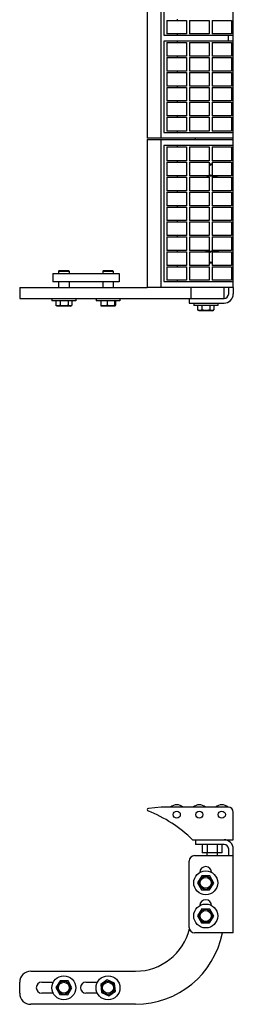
# Model space of a CAD drawing. Header units: inches. Extents: x 0 to 66, y 0 to 51.
# Tile 1 of 4: x 16.4 to 21.2, y 17.3 to 39.6. Entities that reach past the tile are written whole.
import ezdxf

# ---------------------------------------------------------------- set-up
doc = ezdxf.new("R2010")
doc.units = ezdxf.units.IN
doc.header["$LTSCALE"] = 3.63
doc.header["$MEASUREMENT"] = 0
for name, color, linetype in [('518353_WW_518353_12_BL4', 7, 'CONTINUOUS'), ('520309_BL0', 7, 'CONTINUOUS'), ('532387_BL3', 7, 'CONTINUOUS'), ('807_1829_10_1_SOLID1_BL25', 7, 'CONTINUOUS'), ('807_1829_11_1_SOLID1_BL18', 7, 'CONTINUOUS'), ('807_1829_12_1_SOLID1_BL16', 7, 'CONTINUOUS'), ('807_1829_13_1_SOLID1_BL26', 7, 'CONTINUOUS'), ('807_1829_14_1_SOLID1_BL24', 7, 'CONTINUOUS'), ('807_1829_15_1_SOLID1_BL34', 7, 'CONTINUOUS'), ('807_1829_16_1_SOLID1_BL13', 7, 'CONTINUOUS'), ('807_1829_17_1_SOLID1_BL29', 7, 'CONTINUOUS'), ('807_1829_18_1_SOLID1_BL38', 7, 'CONTINUOUS'), ('807_1829_19_1_SOLID1_BL35', 7, 'CONTINUOUS'), ('807_1829_1_1_SOLID1_BL21', 7, 'CONTINUOUS'), ('807_1829_1_SOLID1_BL17', 7, 'CONTINUOUS'), ('807_1829_20_1_SOLID1_BL22', 7, 'CONTINUOUS'), ('807_1829_21_1_SOLID1_BL32', 7, 'CONTINUOUS'), ('807_1829_23_1_SOLID1_BL14', 7, 'CONTINUOUS'), ('807_1829_24_1_SOLID1_BL31', 7, 'CONTINUOUS'), ('807_1829_25_1_SOLID1_BL23', 7, 'CONTINUOUS'), ('807_1829_26_1_SOLID1_BL15', 7, 'CONTINUOUS'), ('807_1829_27_1_SOLID1_BL33', 7, 'CONTINUOUS'), ('807_1829_2_1_SOLID1_BL19', 7, 'CONTINUOUS'), ('807_1829_3_1_SOLID1_BL27', 7, 'CONTINUOUS'), ('807_1829_4_1_SOLID1_BL12', 7, 'CONTINUOUS'), ('807_1829_5_1_SOLID1_BL30', 7, 'CONTINUOUS'), ('807_1829_6_1_SOLID1_BL11', 7, 'CONTINUOUS'), ('807_1829_7_1_SOLID1_BL37', 7, 'CONTINUOUS'), ('807_1829_8_1_SOLID1_BL36', 7, 'CONTINUOUS'), ('807_1829_9_1_SOLID1_BL28', 7, 'CONTINUOUS'), ('807_1830_11_1_SOLID1_BL41', 7, 'CONTINUOUS'), ('807_1830_13_1_SOLID1_BL57', 7, 'CONTINUOUS'), ('807_1830_15_1_SOLID1_BL48', 7, 'CONTINUOUS'), ('807_1830_17_1_SOLID1_BL61', 7, 'CONTINUOUS'), ('807_1830_18_1_SOLID1_BL49', 7, 'CONTINUOUS'), ('807_1830_19_1_SOLID1_BL60', 7, 'CONTINUOUS'), ('807_1830_1_1_SOLID1_BL55', 7, 'CONTINUOUS'), ('807_1830_22_1_SOLID1_BL39', 7, 'CONTINUOUS'), ('807_1830_23_1_SOLID1_BL58', 7, 'CONTINUOUS'), ('807_1830_27_1_SOLID1_BL43', 7, 'CONTINUOUS'), ('807_1830_28_1_SOLID1_BL56', 7, 'CONTINUOUS'), ('807_1830_2_1_SOLID1_BL52', 7, 'CONTINUOUS'), ('807_1830_30_1_SOLID1_BL44', 7, 'CONTINUOUS'), ('807_1830_31_1_SOLID1_BL62', 7, 'CONTINUOUS'), ('807_1830_32_1_SOLID1_BL45', 7, 'CONTINUOUS'), ('807_1830_34_1_SOLID1_BL47', 7, 'CONTINUOUS'), ('807_1830_35_1_SOLID1_BL54', 7, 'CONTINUOUS'), ('807_1830_36_1_SOLID1_BL42', 7, 'CONTINUOUS'), ('807_1830_3_1_SOLID1_BL46', 7, 'CONTINUOUS'), ('807_1830_5_1_SOLID1_BL51', 7, 'CONTINUOUS'), ('807_1830_8_1_SOLID1_BL59', 7, 'CONTINUOUS'), ('807_1830_9_1_SOLID1_BL53', 7, 'CONTINUOUS'), ('960616MSSF_BL1', 7, 'CONTINUOUS'), ('960616MSSF_BL2', 7, 'CONTINUOUS'), ('960616MSSF_BL5', 7, 'CONTINUOUS'), ('960616MSSF_BL6', 7, 'CONTINUOUS'), ('CUT_EXTRUDE1_1__BL8', 7, 'CONTINUOUS'), ('CUT_EXTRUDE1_2__BL116', 7, 'CONTINUOUS'), ('CUT_EXTRUDE1_3__BL7', 7, 'CONTINUOUS')]:
    doc.layers.add(name, color=color, linetype=linetype)

# ---------------------------------------------------------------- blocks, each defined once
blk = doc.blocks.new('520309_BL0', base_point=(26.561, 25.391))
at = {"layer": '520309_BL0', "color": 7, "linetype": 'CONTINUOUS'}
for p, q in [((16.407, 33.506), (19.293, 33.506)), ((16.407, 33.506), (16.407, 33.256)), ((20.282, 33.501), (20.282, 33.256)), ((21.032, 33.501), (21.032, 33.256)), ((16.407, 33.256), (20.254, 33.256)), ((20.722, 20.276), (20.75, 20.276)), ((16.657, 18.026), (19.032, 18.026)), ((16.407, 17.526), (16.407, 17.776)), ((16.907, 17.776), (17.167, 17.776)), ((17.907, 17.776), (18.168, 17.776)), ((17.168, 17.526), (16.907, 17.526)), ((18.168, 17.526), (17.907, 17.526)), ((19.032, 17.276), (16.657, 17.276))]:
    blk.add_line(p, q, dxfattribs=at)
for centre, radius, start, end in [((20.532, 20.026), 0.25, 94.7593, 100.5836), ((19.032, 19.276), 1.25, 270, 346.558), ((19.032, 19.276), 2, 270, 348.9589), ((16.657, 17.776), 0.25, 90, 180), ((16.907, 17.651), 0.125, 90, 270), ((17.907, 17.651), 0.125, 90, 270), ((16.657, 17.526), 0.25, 180, 270)]:
    blk.add_arc(centre, radius, start, end, dxfattribs=at)
blk = doc.blocks.new('960616MSSF_BL1', base_point=(17.407, 25.633))
at = {"layer": '960616MSSF_BL1', "color": 7, "linetype": 'CONTINUOUS'}
for p, q in [((17.301, 33.886), (17.289, 33.874)), ((17.301, 33.886), (17.514, 33.886)), ((17.514, 33.886), (17.526, 33.874)), ((17.289, 33.874), (17.526, 33.874)), ((17.289, 33.874), (17.289, 33.819)), ((17.526, 33.874), (17.526, 33.819)), ((17.289, 33.631), (17.289, 33.506)), ((17.526, 33.631), (17.526, 33.506)), ((17.137, 33.256), (17.137, 33.201)), ((17.678, 33.256), (17.678, 33.201)), ((17.678, 33.201), (17.137, 33.201)), ((17.226, 33.201), (17.226, 33.1)), ((17.256, 33.083), (17.228, 33.099)), ((17.559, 33.083), (17.256, 33.083)), ((17.32, 33.201), (17.32, 33.1)), ((17.502, 33.201), (17.502, 33.1)), ((17.559, 33.083), (17.587, 33.099)), ((17.589, 33.1), (17.587, 33.099)), ((17.589, 33.201), (17.589, 33.1)), ((17.32, 17.811), (17.226, 17.655)), ((17.226, 17.655), (17.313, 17.496)), ((17.502, 17.807), (17.32, 17.811)), ((17.495, 17.492), (17.589, 17.647)), ((17.589, 17.647), (17.502, 17.807)), ((17.313, 17.496), (17.495, 17.492))]:
    blk.add_line(p, q, dxfattribs=at)
for radius in [0.271, 0.151, 0.124]:
    blk.add_circle((17.407, 17.651), radius, dxfattribs=at)
for points, knots in [([(17.32, 33.1), (17.316, 33.098), (17.309, 33.094), (17.297, 33.09), (17.285, 33.087), (17.273, 33.086), (17.261, 33.087), (17.249, 33.09), (17.237, 33.094), (17.229, 33.098), (17.226, 33.1)], [0, 0, 0, 0, 0.130291, 0.256586, 0.379356, 0.500005, 0.620657, 0.74343, 0.869718, 1, 1, 1, 1]), ([(17.502, 33.1), (17.495, 33.098), (17.48, 33.094), (17.457, 33.09), (17.434, 33.087), (17.411, 33.086), (17.388, 33.087), (17.365, 33.09), (17.342, 33.094), (17.328, 33.098), (17.32, 33.1)], [0, 0, 0, 0, 0.125001, 0.250001, 0.375001, 0.5, 0.624999, 0.749999, 0.874999, 1, 1, 1, 1]), ([(17.587, 33.099), (17.584, 33.097), (17.577, 33.093), (17.566, 33.089), (17.557, 33.087), (17.55, 33.086), (17.544, 33.086), (17.539, 33.086), (17.532, 33.088), (17.523, 33.09), (17.512, 33.094), (17.505, 33.098), (17.502, 33.1)], [0, 0, 0, 0, 0.130694, 0.256691, 0.378683, 0.438747, 0.498543, 0.558409, 0.618671, 0.741393, 0.868347, 1, 1, 1, 1])]:
    blk.add_open_spline(points, degree=3, knots=knots, dxfattribs=at)
blk = doc.blocks.new('960616MSSF_BL2', base_point=(27.615, 25.633))
at = {"layer": '960616MSSF_BL2', "color": 7, "linetype": 'CONTINUOUS'}
for p, q in [((18.301, 33.886), (18.289, 33.874)), ((18.301, 33.886), (18.514, 33.886)), ((18.514, 33.886), (18.526, 33.874)), ((18.289, 33.874), (18.526, 33.874)), ((18.289, 33.874), (18.289, 33.819)), ((18.526, 33.874), (18.526, 33.819)), ((18.289, 33.631), (18.289, 33.506)), ((18.526, 33.631), (18.526, 33.506)), ((18.137, 33.256), (18.137, 33.201)), ((18.678, 33.256), (18.678, 33.201)), ((18.678, 33.201), (18.137, 33.201)), ((18.242, 33.201), (18.242, 33.1)), ((18.256, 33.083), (18.249, 33.087)), ((18.559, 33.083), (18.256, 33.083)), ((18.39, 33.201), (18.39, 33.1)), ((18.556, 33.201), (18.556, 33.1)), ((18.559, 33.083), (18.566, 33.087)), ((18.573, 33.201), (18.573, 33.1)), ((18.39, 17.832), (18.242, 17.727)), ((18.556, 17.757), (18.39, 17.832)), ((18.242, 17.727), (18.259, 17.546)), ((18.573, 17.576), (18.556, 17.757)), ((18.259, 17.546), (18.425, 17.47)), ((18.425, 17.47), (18.573, 17.576))]:
    blk.add_line(p, q, dxfattribs=at)
for radius in [0.271, 0.151, 0.124]:
    blk.add_circle((18.407, 17.651), radius, dxfattribs=at)
for points, knots in [([(18.242, 33.1), (18.243, 33.099), (18.244, 33.096), (18.245, 33.093), (18.246, 33.091), (18.247, 33.09), (18.247, 33.088), (18.248, 33.087), (18.249, 33.087), (18.249, 33.087)], [0, 0, 0, 0, 0.336466, 0.48492, 0.618825, 0.737301, 0.839906, 0.926985, 1, 1, 1, 1]), ([(18.39, 33.1), (18.384, 33.098), (18.372, 33.094), (18.354, 33.09), (18.335, 33.087), (18.316, 33.086), (18.297, 33.087), (18.279, 33.09), (18.26, 33.094), (18.248, 33.098), (18.242, 33.1)], [0, 0, 0, 0, 0.126059, 0.251308, 0.375861, 0.500001, 0.624142, 0.748695, 0.873943, 1, 1, 1, 1]), ([(18.556, 33.1), (18.549, 33.098), (18.535, 33.094), (18.515, 33.09), (18.494, 33.087), (18.473, 33.086), (18.452, 33.087), (18.431, 33.09), (18.411, 33.094), (18.397, 33.098), (18.39, 33.1)], [0, 0, 0, 0, 0.125444, 0.250548, 0.37536, 0.5, 0.62464, 0.749452, 0.874556, 1, 1, 1, 1]), ([(18.566, 33.087), (18.565, 33.086), (18.565, 33.086), (18.564, 33.086), (18.564, 33.086), (18.563, 33.086), (18.562, 33.087), (18.562, 33.087), (18.561, 33.088), (18.56, 33.089), (18.559, 33.091), (18.558, 33.094), (18.557, 33.097), (18.556, 33.099), (18.556, 33.1)], [0, 0, 0, 0, 0.037183, 0.071711, 0.105714, 0.141449, 0.180796, 0.225089, 0.275155, 0.331414, 0.463002, 0.619582, 0.79932, 1, 1, 1, 1]), ([(18.573, 33.1), (18.572, 33.099), (18.571, 33.096), (18.57, 33.093), (18.569, 33.091), (18.568, 33.09), (18.568, 33.088), (18.567, 33.087), (18.566, 33.087), (18.566, 33.087)], [0, 0, 0, 0, 0.336466, 0.48492, 0.618825, 0.737301, 0.839906, 0.926985, 1, 1, 1, 1])]:
    blk.add_open_spline(points, degree=3, knots=knots, dxfattribs=at)
blk = doc.blocks.new('532387_BL3', base_point=(27.092, 25.61))
at = {"layer": '532387_BL3', "color": 7, "linetype": 'CONTINUOUS'}
for p, q in [((17.157, 33.819), (18.657, 33.819)), ((17.157, 33.819), (17.157, 33.631)), ((18.657, 33.819), (18.657, 33.631)), ((18.657, 33.631), (17.157, 33.631)), ((17.157, 17.776), (17.157, 17.755)), ((17.157, 17.548), (17.157, 17.526))]:
    blk.add_line(p, q, dxfattribs=at)
blk = doc.blocks.new('518353_WW_518353_12_BL4', base_point=(34.886, 32.607))
at = {"layer": '518353_WW_518353_12_BL4', "color": 7, "linetype": 'CONTINUOUS'}
for p, q in [((20.385, 36.851), (20.385, 36.881)), ((21.243, 36.851), (21.243, 36.881)), ((21.138, 33.361), (21.138, 33.501)), ((21.243, 33.501), (21.243, 33.361)), ((20.243, 33.256), (21.033, 33.256)), ((20.243, 33.256), (20.243, 33.151)), ((20.243, 33.151), (21.033, 33.151)), ((20.385, 21.001), (20.385, 20.896)), ((21.033, 20.896), (20.385, 20.896)), ((21.138, 20.643), (21.138, 20.791)), ((21.243, 18.893), (21.243, 20.791)), ((20.243, 19.018), (20.243, 20.518)), ((20.368, 20.643), (21.243, 20.643)), ((21.243, 18.893), (20.368, 18.893))]:
    blk.add_line(p, q, dxfattribs=at)
for centre, radius, start, end in [((20.763, 36.161), 0.133, 97.8447, 121.1504), ((20.763, 36.161), 0.133, 238.8537, 262.1835), ((20.763, 34.191), 0.133, 97.8447, 121.1504), ((20.763, 34.191), 0.133, 65.8792, 82.1835), ((20.763, 34.191), 0.133, 238.8537, 262.1835), ((21.033, 33.361), 0.21, 270, 360), ((21.033, 33.361), 0.105, 270, 360), ((21.033, 20.791), 0.21, 0, 90), ((21.033, 20.791), 0.105, 0, 90), ((20.368, 20.518), 0.125, 90, 180), ((20.618, 20.26), 0.133, 0, 179.2567), ((20.618, 19.51), 0.133, 0, 179.2565), ((20.368, 19.018), 0.125, 180, 270)]:
    blk.add_arc(centre, radius, start, end, dxfattribs=at)
blk = doc.blocks.new('960616MSSF_BL5', base_point=(28.353, 19.276))
at = {"layer": '960616MSSF_BL5', "color": 7, "linetype": 'CONTINUOUS'}
for p, q in [((20.531, 19.436), (20.436, 19.28)), ((20.712, 19.432), (20.531, 19.436)), ((20.8, 19.272), (20.712, 19.432)), ((20.436, 19.28), (20.523, 19.121)), ((20.705, 19.117), (20.8, 19.272)), ((20.523, 19.121), (20.705, 19.117))]:
    blk.add_line(p, q, dxfattribs=at)
for radius in [0.271, 0.151, 0.124]:
    blk.add_circle((20.618, 19.276), radius, dxfattribs=at)
blk = doc.blocks.new('960616MSSF_BL6', base_point=(28.353, 26.453))
at = {"layer": '960616MSSF_BL6', "color": 7, "linetype": 'CONTINUOUS'}
for p, q in [((20.347, 33.151), (20.347, 33.096)), ((20.889, 33.096), (20.347, 33.096)), ((20.436, 33.096), (20.436, 32.995)), ((20.467, 32.978), (20.438, 32.994)), ((20.531, 33.096), (20.531, 32.995)), ((20.712, 33.096), (20.712, 32.995)), ((20.769, 32.978), (20.798, 32.994)), ((20.8, 32.995), (20.798, 32.994)), ((20.8, 33.096), (20.8, 32.995)), ((20.889, 33.151), (20.889, 33.096)), ((20.769, 32.978), (20.467, 32.978)), ((20.531, 20.186), (20.436, 20.03)), ((20.712, 20.182), (20.531, 20.186)), ((20.8, 20.022), (20.712, 20.182)), ((20.436, 20.03), (20.523, 19.871)), ((20.523, 19.871), (20.705, 19.867)), ((20.705, 19.867), (20.8, 20.022))]:
    blk.add_line(p, q, dxfattribs=at)
for radius in [0.271, 0.151, 0.124]:
    blk.add_circle((20.618, 20.026), radius, dxfattribs=at)
for points, knots in [([(20.531, 32.995), (20.527, 32.993), (20.519, 32.989), (20.507, 32.985), (20.496, 32.982), (20.483, 32.981), (20.471, 32.982), (20.459, 32.985), (20.448, 32.989), (20.44, 32.993), (20.436, 32.995)], [0, 0, 0, 0, 0.130291, 0.256586, 0.379356, 0.500005, 0.620657, 0.74343, 0.869718, 1, 1, 1, 1]), ([(20.712, 32.995), (20.705, 32.993), (20.69, 32.989), (20.668, 32.985), (20.645, 32.982), (20.622, 32.981), (20.598, 32.982), (20.576, 32.985), (20.553, 32.989), (20.538, 32.993), (20.531, 32.995)], [0, 0, 0, 0, 0.125001, 0.250001, 0.375001, 0.5, 0.624999, 0.749999, 0.874999, 1, 1, 1, 1]), ([(20.798, 32.994), (20.794, 32.992), (20.787, 32.988), (20.777, 32.984), (20.768, 32.982), (20.76, 32.981), (20.755, 32.981), (20.75, 32.981), (20.742, 32.983), (20.733, 32.985), (20.723, 32.989), (20.716, 32.993), (20.712, 32.995)], [0, 0, 0, 0, 0.130694, 0.256691, 0.378683, 0.438747, 0.498543, 0.558409, 0.618671, 0.741393, 0.868347, 1, 1, 1, 1])]:
    blk.add_open_spline(points, degree=3, knots=knots, dxfattribs=at)
blk = doc.blocks.new('CUT_EXTRUDE1_3__BL7', base_point=(20.763, 27.476))
at = {"layer": 'CUT_EXTRUDE1_3__BL7', "color": 7, "linetype": 'CONTINUOUS'}
for p, q in [((20.536, 20.896), (20.536, 20.709)), ((20.649, 20.896), (20.649, 20.709)), ((20.877, 20.896), (20.877, 20.709)), ((20.99, 20.709), (20.99, 20.896)), ((20.99, 20.709), (20.536, 20.709)), ((20.645, 20.709), (20.645, 20.643)), ((20.881, 20.709), (20.881, 20.643))]:
    blk.add_line(p, q, dxfattribs=at)
for start, end in [(90.7268, 125.5039), (234.4957, 269.274)]:
    blk.add_arc((20.763, 34.191), 0.118, start, end, dxfattribs=at)
blk = doc.blocks.new('CUT_EXTRUDE1_1__BL8', base_point=(29.142, 28.926))
at = {"layer": 'CUT_EXTRUDE1_1__BL8', "color": 7, "linetype": 'CONTINUOUS'}
for p, q in [((19.293, 36.851), (21.243, 36.851)), ((19.293, 36.851), (19.293, 33.501)), ((19.613, 33.501), (19.613, 36.851)), ((21.243, 33.501), (21.243, 36.851)), ((21.243, 36.716), (19.673, 36.716)), ((19.673, 36.716), (19.673, 33.636)), ((19.978, 36.686), (19.978, 36.716)), ((19.978, 36.34), (19.978, 36.37)), ((20.761, 36.292), (20.694, 36.292)), ((19.978, 36.002), (19.978, 36.032)), ((20.665, 36.029), (20.861, 36.029)), ((19.978, 35.664), (19.978, 35.694)), ((19.978, 35.326), (19.978, 35.356)), ((19.978, 34.988), (19.978, 35.018)), ((19.978, 34.65), (19.978, 34.68)), ((19.978, 34.312), (19.978, 34.342)), ((20.861, 34.322), (20.665, 34.322)), ((19.978, 33.974), (19.978, 34.004)), ((20.694, 34.059), (20.761, 34.059)), ((19.978, 33.636), (19.978, 33.666)), ((21.243, 33.501), (19.293, 33.501)), ((19.673, 33.636), (21.243, 33.636)), ((19.613, 21.741), (19.32, 21.711)), ((21.123, 21.741), (19.613, 21.741)), ((21.243, 21.001), (21.243, 21.621)), ((20.323, 21.001), (21.243, 21.001))]:
    blk.add_line(p, q, dxfattribs=at)
for centre in [(19.963, 21.57), (20.473, 21.57), (20.983, 21.57)]:
    blk.add_circle(centre, 0.08, dxfattribs=at)
for centre, radius, start, end in [((20.665, 36.161), 0.132, 259.2286, 270), ((20.861, 36.161), 0.132, 270, 280.6488), ((20.665, 34.191), 0.132, 90, 112.8481), ((20.861, 34.191), 0.132, 67.1508, 90), ((19.323, 21.681), 0.03, 95.8752, 248.7424), ((18.224, 18.857), 3, 45.6115, 68.7424), ((21.123, 21.621), 0.12, 0, 90)]:
    blk.add_arc(centre, radius, start, end, dxfattribs=at)
blk = doc.blocks.new('807_1829_6_1_SOLID1_BL11', base_point=(28.972, 27.661))
at = {"layer": '807_1829_6_1_SOLID1_BL11', "color": 7, "linetype": 'CONTINUOUS'}
for p, q in [((20.761, 33.974), (21.204, 33.974)), ((20.761, 33.974), (20.761, 33.666)), ((21.204, 33.974), (21.204, 33.666)), ((21.204, 33.666), (20.761, 33.666))]:
    blk.add_line(p, q, dxfattribs=at)
blk.add_arc((20.983, 21.57), 0.222, 50.8683, 129.2548, dxfattribs=at)
blk = doc.blocks.new('807_1829_4_1_SOLID1_BL12', base_point=(20.473, 27.772))
at = {"layer": '807_1829_4_1_SOLID1_BL12', "color": 7, "linetype": 'CONTINUOUS'}
for p, q in [((20.251, 33.974), (20.694, 33.974)), ((20.251, 33.974), (20.251, 33.666)), ((20.694, 33.974), (20.694, 33.666)), ((20.694, 33.666), (20.251, 33.666))]:
    blk.add_line(p, q, dxfattribs=at)
blk.add_arc((20.473, 21.57), 0.222, 50.7439, 129.2548, dxfattribs=at)
blk = doc.blocks.new('807_1829_16_1_SOLID1_BL13', base_point=(19.963, 27.772))
at = {"layer": '807_1829_16_1_SOLID1_BL13', "color": 7, "linetype": 'CONTINUOUS'}
for p, q in [((19.741, 33.974), (20.184, 33.974)), ((19.741, 33.974), (19.741, 33.666)), ((20.184, 33.974), (20.184, 33.666)), ((20.184, 33.666), (19.741, 33.666))]:
    blk.add_line(p, q, dxfattribs=at)
blk.add_arc((19.963, 21.57), 0.222, 50.7439, 129.2548, dxfattribs=at)
blk = doc.blocks.new('807_1829_23_1_SOLID1_BL14', base_point=(29.141, 27.83))
at = {"layer": '807_1829_23_1_SOLID1_BL14', "color": 7, "linetype": 'CONTINUOUS'}
for p, q in [((20.761, 34.312), (21.204, 34.312)), ((20.761, 34.312), (20.761, 34.004)), ((21.204, 34.312), (21.204, 34.004)), ((21.204, 34.004), (20.761, 34.004))]:
    blk.add_line(p, q, dxfattribs=at)
blk = doc.blocks.new('807_1829_26_1_SOLID1_BL15', base_point=(20.473, 34.158))
at = {"layer": '807_1829_26_1_SOLID1_BL15', "color": 7, "linetype": 'CONTINUOUS'}
for p, q in [((20.251, 34.312), (20.694, 34.312)), ((20.251, 34.312), (20.251, 34.004)), ((20.694, 34.312), (20.694, 34.004)), ((20.694, 34.004), (20.251, 34.004))]:
    blk.add_line(p, q, dxfattribs=at)
blk = doc.blocks.new('807_1829_12_1_SOLID1_BL16', base_point=(19.963, 34.158))
at = {"layer": '807_1829_12_1_SOLID1_BL16', "color": 7, "linetype": 'CONTINUOUS'}
for p, q in [((19.741, 34.312), (20.184, 34.312)), ((19.741, 34.312), (19.741, 34.004)), ((20.184, 34.312), (20.184, 34.004)), ((20.184, 34.004), (19.741, 34.004))]:
    blk.add_line(p, q, dxfattribs=at)
blk = doc.blocks.new('807_1829_1_SOLID1_BL17', base_point=(29.31, 27.999))
at = {"layer": '807_1829_1_SOLID1_BL17', "color": 7, "linetype": 'CONTINUOUS'}
for p, q in [((20.761, 34.65), (21.204, 34.65)), ((20.761, 34.65), (20.761, 34.342)), ((21.204, 34.65), (21.204, 34.342)), ((21.204, 34.342), (20.761, 34.342))]:
    blk.add_line(p, q, dxfattribs=at)
blk = doc.blocks.new('807_1829_11_1_SOLID1_BL18', base_point=(20.473, 34.496))
at = {"layer": '807_1829_11_1_SOLID1_BL18', "color": 7, "linetype": 'CONTINUOUS'}
for p, q in [((20.251, 34.65), (20.694, 34.65)), ((20.251, 34.65), (20.251, 34.342)), ((20.694, 34.65), (20.694, 34.342)), ((20.694, 34.342), (20.251, 34.342))]:
    blk.add_line(p, q, dxfattribs=at)
blk = doc.blocks.new('807_1829_2_1_SOLID1_BL19', base_point=(19.963, 34.496))
at = {"layer": '807_1829_2_1_SOLID1_BL19', "color": 7, "linetype": 'CONTINUOUS'}
for p, q in [((19.741, 34.65), (20.184, 34.65)), ((19.741, 34.65), (19.741, 34.342)), ((20.184, 34.65), (20.184, 34.342)), ((20.184, 34.342), (19.741, 34.342))]:
    blk.add_line(p, q, dxfattribs=at)
blk = doc.blocks.new('807_1829_1_1_SOLID1_BL21', base_point=(29.479, 28.168))
at = {"layer": '807_1829_1_1_SOLID1_BL21', "color": 7, "linetype": 'CONTINUOUS'}
for p, q in [((20.761, 34.988), (21.204, 34.988)), ((20.761, 34.988), (20.761, 34.68)), ((21.204, 34.988), (21.204, 34.68)), ((21.204, 34.68), (20.761, 34.68))]:
    blk.add_line(p, q, dxfattribs=at)
blk = doc.blocks.new('807_1829_20_1_SOLID1_BL22', base_point=(20.473, 34.834))
at = {"layer": '807_1829_20_1_SOLID1_BL22', "color": 7, "linetype": 'CONTINUOUS'}
for p, q in [((20.251, 34.988), (20.694, 34.988)), ((20.251, 34.988), (20.251, 34.68)), ((20.694, 34.988), (20.694, 34.68)), ((20.694, 34.68), (20.251, 34.68))]:
    blk.add_line(p, q, dxfattribs=at)
blk = doc.blocks.new('807_1829_25_1_SOLID1_BL23', base_point=(19.963, 34.834))
at = {"layer": '807_1829_25_1_SOLID1_BL23', "color": 7, "linetype": 'CONTINUOUS'}
for p, q in [((19.741, 34.988), (20.184, 34.988)), ((19.741, 34.988), (19.741, 34.68)), ((20.184, 34.988), (20.184, 34.68)), ((20.184, 34.68), (19.741, 34.68))]:
    blk.add_line(p, q, dxfattribs=at)
blk = doc.blocks.new('807_1829_14_1_SOLID1_BL24', base_point=(29.648, 28.337))
at = {"layer": '807_1829_14_1_SOLID1_BL24', "color": 7, "linetype": 'CONTINUOUS'}
for p, q in [((20.761, 35.326), (21.204, 35.326)), ((20.761, 35.326), (20.761, 35.018)), ((21.204, 35.326), (21.204, 35.018)), ((21.204, 35.018), (20.761, 35.018))]:
    blk.add_line(p, q, dxfattribs=at)
blk = doc.blocks.new('807_1829_10_1_SOLID1_BL25', base_point=(20.473, 35.172))
at = {"layer": '807_1829_10_1_SOLID1_BL25', "color": 7, "linetype": 'CONTINUOUS'}
for p, q in [((20.251, 35.326), (20.694, 35.326)), ((20.251, 35.326), (20.251, 35.018)), ((20.694, 35.326), (20.694, 35.018)), ((20.694, 35.018), (20.251, 35.018))]:
    blk.add_line(p, q, dxfattribs=at)
blk = doc.blocks.new('807_1829_13_1_SOLID1_BL26', base_point=(19.963, 35.172))
at = {"layer": '807_1829_13_1_SOLID1_BL26', "color": 7, "linetype": 'CONTINUOUS'}
for p, q in [((19.741, 35.326), (20.184, 35.326)), ((19.741, 35.326), (19.741, 35.018)), ((20.184, 35.326), (20.184, 35.018)), ((20.184, 35.018), (19.741, 35.018))]:
    blk.add_line(p, q, dxfattribs=at)
blk = doc.blocks.new('807_1829_3_1_SOLID1_BL27', base_point=(29.817, 28.506))
at = {"layer": '807_1829_3_1_SOLID1_BL27', "color": 7, "linetype": 'CONTINUOUS'}
for p, q in [((20.761, 35.664), (21.204, 35.664)), ((20.761, 35.664), (20.761, 35.356)), ((21.204, 35.664), (21.204, 35.356)), ((21.204, 35.356), (20.761, 35.356))]:
    blk.add_line(p, q, dxfattribs=at)
blk = doc.blocks.new('807_1829_9_1_SOLID1_BL28', base_point=(20.473, 35.51))
at = {"layer": '807_1829_9_1_SOLID1_BL28', "color": 7, "linetype": 'CONTINUOUS'}
for p, q in [((20.251, 35.664), (20.694, 35.664)), ((20.251, 35.664), (20.251, 35.356)), ((20.694, 35.664), (20.694, 35.356)), ((20.694, 35.356), (20.251, 35.356))]:
    blk.add_line(p, q, dxfattribs=at)
blk = doc.blocks.new('807_1829_17_1_SOLID1_BL29', base_point=(19.963, 35.51))
at = {"layer": '807_1829_17_1_SOLID1_BL29', "color": 7, "linetype": 'CONTINUOUS'}
for p, q in [((19.741, 35.664), (20.184, 35.664)), ((19.741, 35.664), (19.741, 35.356)), ((20.184, 35.664), (20.184, 35.356)), ((20.184, 35.356), (19.741, 35.356))]:
    blk.add_line(p, q, dxfattribs=at)
blk = doc.blocks.new('807_1829_5_1_SOLID1_BL30', base_point=(29.986, 28.675))
at = {"layer": '807_1829_5_1_SOLID1_BL30', "color": 7, "linetype": 'CONTINUOUS'}
for p, q in [((20.761, 36.002), (21.204, 36.002)), ((20.761, 36.002), (20.761, 35.694)), ((21.204, 36.002), (21.204, 35.694)), ((21.204, 35.694), (20.761, 35.694))]:
    blk.add_line(p, q, dxfattribs=at)
blk = doc.blocks.new('807_1829_24_1_SOLID1_BL31', base_point=(20.473, 35.848))
at = {"layer": '807_1829_24_1_SOLID1_BL31', "color": 7, "linetype": 'CONTINUOUS'}
for p, q in [((20.251, 36.002), (20.694, 36.002)), ((20.251, 36.002), (20.251, 35.694)), ((20.694, 36.002), (20.694, 35.694)), ((20.694, 35.694), (20.251, 35.694))]:
    blk.add_line(p, q, dxfattribs=at)
blk = doc.blocks.new('807_1829_21_1_SOLID1_BL32', base_point=(19.963, 35.848))
at = {"layer": '807_1829_21_1_SOLID1_BL32', "color": 7, "linetype": 'CONTINUOUS'}
for p, q in [((19.741, 36.002), (20.184, 36.002)), ((19.741, 36.002), (19.741, 35.694)), ((20.184, 36.002), (20.184, 35.694)), ((20.184, 35.694), (19.741, 35.694))]:
    blk.add_line(p, q, dxfattribs=at)
blk = doc.blocks.new('807_1829_27_1_SOLID1_BL33', base_point=(30.155, 28.844))
at = {"layer": '807_1829_27_1_SOLID1_BL33', "color": 7, "linetype": 'CONTINUOUS'}
for p, q in [((20.761, 36.34), (21.204, 36.34)), ((20.761, 36.34), (20.761, 36.032)), ((21.204, 36.34), (21.204, 36.032)), ((21.204, 36.032), (20.761, 36.032))]:
    blk.add_line(p, q, dxfattribs=at)
blk = doc.blocks.new('807_1829_15_1_SOLID1_BL34', base_point=(20.473, 36.186))
at = {"layer": '807_1829_15_1_SOLID1_BL34', "color": 7, "linetype": 'CONTINUOUS'}
for p, q in [((20.251, 36.34), (20.694, 36.34)), ((20.251, 36.34), (20.251, 36.032)), ((20.694, 36.34), (20.694, 36.032)), ((20.694, 36.032), (20.251, 36.032))]:
    blk.add_line(p, q, dxfattribs=at)
blk = doc.blocks.new('807_1829_19_1_SOLID1_BL35', base_point=(19.963, 36.186))
at = {"layer": '807_1829_19_1_SOLID1_BL35', "color": 7, "linetype": 'CONTINUOUS'}
for p, q in [((19.741, 36.34), (20.184, 36.34)), ((19.741, 36.34), (19.741, 36.032)), ((20.184, 36.34), (20.184, 36.032)), ((20.184, 36.032), (19.741, 36.032))]:
    blk.add_line(p, q, dxfattribs=at)
blk = doc.blocks.new('807_1829_8_1_SOLID1_BL36', base_point=(30.328, 29.017))
at = {"layer": '807_1829_8_1_SOLID1_BL36', "color": 7, "linetype": 'CONTINUOUS'}
for p, q in [((20.761, 36.686), (21.204, 36.686)), ((20.761, 36.686), (20.761, 36.37)), ((21.204, 36.686), (21.204, 36.37)), ((21.204, 36.37), (20.761, 36.37))]:
    blk.add_line(p, q, dxfattribs=at)
blk = doc.blocks.new('807_1829_7_1_SOLID1_BL37', base_point=(20.473, 36.528))
at = {"layer": '807_1829_7_1_SOLID1_BL37', "color": 7, "linetype": 'CONTINUOUS'}
for p, q in [((20.251, 36.686), (20.694, 36.686)), ((20.251, 36.686), (20.251, 36.37)), ((20.694, 36.686), (20.694, 36.37)), ((20.694, 36.37), (20.251, 36.37))]:
    blk.add_line(p, q, dxfattribs=at)
blk = doc.blocks.new('807_1829_18_1_SOLID1_BL38', base_point=(19.963, 36.528))
at = {"layer": '807_1829_18_1_SOLID1_BL38', "color": 7, "linetype": 'CONTINUOUS'}
for p, q in [((19.741, 36.686), (20.184, 36.686)), ((19.741, 36.686), (19.741, 36.37)), ((20.184, 36.686), (20.184, 36.37)), ((20.184, 36.37), (19.741, 36.37))]:
    blk.add_line(p, q, dxfattribs=at)
blk = doc.blocks.new('807_1830_22_1_SOLID1_BL39', base_point=(31.956, 31.206))
at = {"layer": '807_1830_22_1_SOLID1_BL39', "color": 7, "linetype": 'CONTINUOUS'}
for p, q in [((19.293, 41.411), (19.293, 36.881)), ((19.613, 36.881), (19.613, 41.411)), ((19.673, 41.276), (19.673, 39.213)), ((21.243, 36.881), (21.243, 41.411)), ((19.978, 39.551), (19.978, 39.581)), ((19.978, 39.213), (19.978, 39.243)), ((19.673, 39.213), (21.243, 39.213)), ((21.243, 39.078), (19.673, 39.078)), ((19.673, 39.078), (19.673, 37.016)), ((19.978, 39.048), (19.978, 39.078)), ((21.123, 39.213), (21.123, 39.078)), ((19.978, 38.71), (19.978, 38.74)), ((19.978, 38.372), (19.978, 38.402)), ((19.978, 38.034), (19.978, 38.064)), ((19.978, 37.696), (19.978, 37.726)), ((19.978, 37.358), (19.978, 37.388)), ((19.673, 37.016), (21.243, 37.016)), ((19.978, 37.016), (19.978, 37.046)), ((21.243, 36.881), (19.293, 36.881))]:
    blk.add_line(p, q, dxfattribs=at)
blk = doc.blocks.new('807_1830_11_1_SOLID1_BL41', base_point=(30.664, 29.353))
at = {"layer": '807_1830_11_1_SOLID1_BL41', "color": 7, "linetype": 'CONTINUOUS'}
for p, q in [((20.761, 37.358), (21.204, 37.358)), ((20.761, 37.358), (20.761, 37.046)), ((21.204, 37.358), (21.204, 37.046)), ((21.204, 37.046), (20.761, 37.046))]:
    blk.add_line(p, q, dxfattribs=at)
blk = doc.blocks.new('807_1830_36_1_SOLID1_BL42', base_point=(20.473, 37.202))
at = {"layer": '807_1830_36_1_SOLID1_BL42', "color": 7, "linetype": 'CONTINUOUS'}
for p, q in [((20.251, 37.358), (20.694, 37.358)), ((20.251, 37.358), (20.251, 37.046)), ((20.694, 37.358), (20.694, 37.046)), ((20.694, 37.046), (20.251, 37.046))]:
    blk.add_line(p, q, dxfattribs=at)
blk = doc.blocks.new('807_1830_27_1_SOLID1_BL43', base_point=(19.963, 37.202))
at = {"layer": '807_1830_27_1_SOLID1_BL43', "color": 7, "linetype": 'CONTINUOUS'}
for p, q in [((19.741, 37.358), (20.184, 37.358)), ((19.741, 37.358), (19.741, 37.046)), ((20.184, 37.358), (20.184, 37.046)), ((20.184, 37.046), (19.741, 37.046))]:
    blk.add_line(p, q, dxfattribs=at)
blk = doc.blocks.new('807_1830_30_1_SOLID1_BL44', base_point=(30.833, 29.522))
at = {"layer": '807_1830_30_1_SOLID1_BL44', "color": 7, "linetype": 'CONTINUOUS'}
for p, q in [((20.761, 37.696), (21.204, 37.696)), ((20.761, 37.696), (20.761, 37.388)), ((21.204, 37.696), (21.204, 37.388)), ((21.204, 37.388), (20.761, 37.388))]:
    blk.add_line(p, q, dxfattribs=at)
blk = doc.blocks.new('807_1830_32_1_SOLID1_BL45', base_point=(20.473, 37.542))
at = {"layer": '807_1830_32_1_SOLID1_BL45', "color": 7, "linetype": 'CONTINUOUS'}
for p, q in [((20.251, 37.696), (20.694, 37.696)), ((20.251, 37.696), (20.251, 37.388)), ((20.694, 37.696), (20.694, 37.388)), ((20.694, 37.388), (20.251, 37.388))]:
    blk.add_line(p, q, dxfattribs=at)
blk = doc.blocks.new('807_1830_3_1_SOLID1_BL46', base_point=(19.963, 37.542))
at = {"layer": '807_1830_3_1_SOLID1_BL46', "color": 7, "linetype": 'CONTINUOUS'}
for p, q in [((19.741, 37.696), (20.184, 37.696)), ((19.741, 37.696), (19.741, 37.388)), ((20.184, 37.696), (20.184, 37.388)), ((20.184, 37.388), (19.741, 37.388))]:
    blk.add_line(p, q, dxfattribs=at)
blk = doc.blocks.new('807_1830_34_1_SOLID1_BL47', base_point=(31.002, 29.691))
at = {"layer": '807_1830_34_1_SOLID1_BL47', "color": 7, "linetype": 'CONTINUOUS'}
for p, q in [((20.761, 38.034), (21.204, 38.034)), ((20.761, 38.034), (20.761, 37.726)), ((21.204, 38.034), (21.204, 37.726)), ((21.204, 37.726), (20.761, 37.726))]:
    blk.add_line(p, q, dxfattribs=at)
blk = doc.blocks.new('807_1830_15_1_SOLID1_BL48', base_point=(20.473, 37.88))
at = {"layer": '807_1830_15_1_SOLID1_BL48', "color": 7, "linetype": 'CONTINUOUS'}
for p, q in [((20.251, 38.034), (20.694, 38.034)), ((20.251, 38.034), (20.251, 37.726)), ((20.694, 38.034), (20.694, 37.726)), ((20.694, 37.726), (20.251, 37.726))]:
    blk.add_line(p, q, dxfattribs=at)
blk = doc.blocks.new('807_1830_18_1_SOLID1_BL49', base_point=(19.963, 37.88))
at = {"layer": '807_1830_18_1_SOLID1_BL49', "color": 7, "linetype": 'CONTINUOUS'}
for p, q in [((19.741, 38.034), (20.184, 38.034)), ((19.741, 38.034), (19.741, 37.726)), ((20.184, 38.034), (20.184, 37.726)), ((20.184, 37.726), (19.741, 37.726))]:
    blk.add_line(p, q, dxfattribs=at)
blk = doc.blocks.new('807_1830_5_1_SOLID1_BL51', base_point=(31.171, 29.86))
at = {"layer": '807_1830_5_1_SOLID1_BL51', "color": 7, "linetype": 'CONTINUOUS'}
for p, q in [((20.761, 38.372), (21.204, 38.372)), ((20.761, 38.372), (20.761, 38.064)), ((21.204, 38.372), (21.204, 38.064)), ((21.204, 38.064), (20.761, 38.064))]:
    blk.add_line(p, q, dxfattribs=at)
blk = doc.blocks.new('807_1830_2_1_SOLID1_BL52', base_point=(20.473, 38.218))
at = {"layer": '807_1830_2_1_SOLID1_BL52', "color": 7, "linetype": 'CONTINUOUS'}
for p, q in [((20.251, 38.372), (20.694, 38.372)), ((20.251, 38.372), (20.251, 38.064)), ((20.694, 38.372), (20.694, 38.064)), ((20.694, 38.064), (20.251, 38.064))]:
    blk.add_line(p, q, dxfattribs=at)
blk = doc.blocks.new('807_1830_9_1_SOLID1_BL53', base_point=(19.963, 38.218))
at = {"layer": '807_1830_9_1_SOLID1_BL53', "color": 7, "linetype": 'CONTINUOUS'}
for p, q in [((19.741, 38.372), (20.184, 38.372)), ((19.741, 38.372), (19.741, 38.064)), ((20.184, 38.372), (20.184, 38.064)), ((20.184, 38.064), (19.741, 38.064))]:
    blk.add_line(p, q, dxfattribs=at)
blk = doc.blocks.new('807_1830_35_1_SOLID1_BL54', base_point=(31.34, 30.029))
at = {"layer": '807_1830_35_1_SOLID1_BL54', "color": 7, "linetype": 'CONTINUOUS'}
for p, q in [((20.761, 38.71), (21.204, 38.71)), ((20.761, 38.71), (20.761, 38.402)), ((21.204, 38.71), (21.204, 38.402)), ((21.204, 38.402), (20.761, 38.402))]:
    blk.add_line(p, q, dxfattribs=at)
blk = doc.blocks.new('807_1830_1_1_SOLID1_BL55', base_point=(20.473, 38.556))
at = {"layer": '807_1830_1_1_SOLID1_BL55', "color": 7, "linetype": 'CONTINUOUS'}
for p, q in [((20.251, 38.71), (20.694, 38.71)), ((20.251, 38.71), (20.251, 38.402)), ((20.694, 38.71), (20.694, 38.402)), ((20.694, 38.402), (20.251, 38.402))]:
    blk.add_line(p, q, dxfattribs=at)
blk = doc.blocks.new('807_1830_28_1_SOLID1_BL56', base_point=(19.963, 38.556))
at = {"layer": '807_1830_28_1_SOLID1_BL56', "color": 7, "linetype": 'CONTINUOUS'}
for p, q in [((19.741, 38.71), (20.184, 38.71)), ((19.741, 38.71), (19.741, 38.402)), ((20.184, 38.71), (20.184, 38.402)), ((20.184, 38.402), (19.741, 38.402))]:
    blk.add_line(p, q, dxfattribs=at)
blk = doc.blocks.new('807_1830_13_1_SOLID1_BL57', base_point=(31.509, 30.198))
at = {"layer": '807_1830_13_1_SOLID1_BL57', "color": 7, "linetype": 'CONTINUOUS'}
for p, q in [((20.761, 39.048), (21.204, 39.048)), ((20.761, 39.048), (20.761, 38.74)), ((21.204, 39.048), (21.204, 38.74)), ((21.204, 38.74), (20.761, 38.74))]:
    blk.add_line(p, q, dxfattribs=at)
blk = doc.blocks.new('807_1830_23_1_SOLID1_BL58', base_point=(20.473, 38.894))
at = {"layer": '807_1830_23_1_SOLID1_BL58', "color": 7, "linetype": 'CONTINUOUS'}
for p, q in [((20.251, 39.048), (20.694, 39.048)), ((20.251, 39.048), (20.251, 38.74)), ((20.694, 39.048), (20.694, 38.74)), ((20.694, 38.74), (20.251, 38.74))]:
    blk.add_line(p, q, dxfattribs=at)
blk = doc.blocks.new('807_1830_8_1_SOLID1_BL59', base_point=(19.963, 38.894))
at = {"layer": '807_1830_8_1_SOLID1_BL59', "color": 7, "linetype": 'CONTINUOUS'}
for p, q in [((19.741, 39.048), (20.184, 39.048)), ((19.741, 39.048), (19.741, 38.74)), ((20.184, 39.048), (20.184, 38.74)), ((20.184, 38.74), (19.741, 38.74))]:
    blk.add_line(p, q, dxfattribs=at)
blk = doc.blocks.new('807_1830_19_1_SOLID1_BL60', base_point=(31.761, 30.45))
at = {"layer": '807_1830_19_1_SOLID1_BL60', "color": 7, "linetype": 'CONTINUOUS'}
for p, q in [((20.761, 39.551), (21.204, 39.551)), ((20.761, 39.551), (20.761, 39.243)), ((21.204, 39.551), (21.204, 39.243)), ((21.204, 39.243), (20.761, 39.243))]:
    blk.add_line(p, q, dxfattribs=at)
blk = doc.blocks.new('807_1830_17_1_SOLID1_BL61', base_point=(20.473, 39.397))
at = {"layer": '807_1830_17_1_SOLID1_BL61', "color": 7, "linetype": 'CONTINUOUS'}
for p, q in [((20.251, 39.551), (20.694, 39.551)), ((20.251, 39.551), (20.251, 39.243)), ((20.694, 39.551), (20.694, 39.243)), ((20.694, 39.243), (20.251, 39.243))]:
    blk.add_line(p, q, dxfattribs=at)
blk = doc.blocks.new('807_1830_31_1_SOLID1_BL62', base_point=(19.963, 39.397))
at = {"layer": '807_1830_31_1_SOLID1_BL62', "color": 7, "linetype": 'CONTINUOUS'}
for p, q in [((19.741, 39.551), (20.184, 39.551)), ((19.741, 39.551), (19.741, 39.243)), ((20.184, 39.551), (20.184, 39.243)), ((20.184, 39.243), (19.741, 39.243))]:
    blk.add_line(p, q, dxfattribs=at)
blk = doc.blocks.new('CUT_EXTRUDE1_2__BL116', base_point=(20.729, 36.161))
at = {"layer": 'CUT_EXTRUDE1_2__BL116', "color": 7, "linetype": 'CONTINUOUS'}
for start, end in [(90.7268, 125.5039), (234.4957, 269.274)]:
    blk.add_arc((20.763, 36.161), 0.118, start, end, dxfattribs=at)

msp = doc.modelspace()

# ---------------------------------------------------------------- block references
at = {"layer": '518353_WW_518353_12_BL4'}
msp.add_blockref('518353_WW_518353_12_BL4', (34.886, 32.607), dxfattribs=at)
at = {"layer": '520309_BL0'}
msp.add_blockref('520309_BL0', (26.561, 25.391), dxfattribs=at)
at = {"layer": '532387_BL3'}
msp.add_blockref('532387_BL3', (27.092, 25.61), dxfattribs=at)
at = {"layer": '807_1829_10_1_SOLID1_BL25'}
msp.add_blockref('807_1829_10_1_SOLID1_BL25', (20.473, 35.172), dxfattribs=at)
at = {"layer": '807_1829_11_1_SOLID1_BL18'}
msp.add_blockref('807_1829_11_1_SOLID1_BL18', (20.473, 34.496), dxfattribs=at)
at = {"layer": '807_1829_12_1_SOLID1_BL16'}
msp.add_blockref('807_1829_12_1_SOLID1_BL16', (19.963, 34.158), dxfattribs=at)
at = {"layer": '807_1829_13_1_SOLID1_BL26'}
msp.add_blockref('807_1829_13_1_SOLID1_BL26', (19.963, 35.172), dxfattribs=at)
at = {"layer": '807_1829_14_1_SOLID1_BL24'}
msp.add_blockref('807_1829_14_1_SOLID1_BL24', (29.648, 28.337), dxfattribs=at)
at = {"layer": '807_1829_15_1_SOLID1_BL34'}
msp.add_blockref('807_1829_15_1_SOLID1_BL34', (20.473, 36.186), dxfattribs=at)
at = {"layer": '807_1829_16_1_SOLID1_BL13'}
msp.add_blockref('807_1829_16_1_SOLID1_BL13', (19.963, 27.772), dxfattribs=at)
at = {"layer": '807_1829_17_1_SOLID1_BL29'}
msp.add_blockref('807_1829_17_1_SOLID1_BL29', (19.963, 35.51), dxfattribs=at)
at = {"layer": '807_1829_18_1_SOLID1_BL38'}
msp.add_blockref('807_1829_18_1_SOLID1_BL38', (19.963, 36.528), dxfattribs=at)
at = {"layer": '807_1829_19_1_SOLID1_BL35'}
msp.add_blockref('807_1829_19_1_SOLID1_BL35', (19.963, 36.186), dxfattribs=at)
at = {"layer": '807_1829_1_1_SOLID1_BL21'}
msp.add_blockref('807_1829_1_1_SOLID1_BL21', (29.479, 28.168), dxfattribs=at)
at = {"layer": '807_1829_1_SOLID1_BL17'}
msp.add_blockref('807_1829_1_SOLID1_BL17', (29.31, 27.999), dxfattribs=at)
at = {"layer": '807_1829_20_1_SOLID1_BL22'}
msp.add_blockref('807_1829_20_1_SOLID1_BL22', (20.473, 34.834), dxfattribs=at)
at = {"layer": '807_1829_21_1_SOLID1_BL32'}
msp.add_blockref('807_1829_21_1_SOLID1_BL32', (19.963, 35.848), dxfattribs=at)
at = {"layer": '807_1829_23_1_SOLID1_BL14'}
msp.add_blockref('807_1829_23_1_SOLID1_BL14', (29.141, 27.83), dxfattribs=at)
at = {"layer": '807_1829_24_1_SOLID1_BL31'}
msp.add_blockref('807_1829_24_1_SOLID1_BL31', (20.473, 35.848), dxfattribs=at)
at = {"layer": '807_1829_25_1_SOLID1_BL23'}
msp.add_blockref('807_1829_25_1_SOLID1_BL23', (19.963, 34.834), dxfattribs=at)
at = {"layer": '807_1829_26_1_SOLID1_BL15'}
msp.add_blockref('807_1829_26_1_SOLID1_BL15', (20.473, 34.158), dxfattribs=at)
at = {"layer": '807_1829_27_1_SOLID1_BL33'}
msp.add_blockref('807_1829_27_1_SOLID1_BL33', (30.155, 28.844), dxfattribs=at)
at = {"layer": '807_1829_2_1_SOLID1_BL19'}
msp.add_blockref('807_1829_2_1_SOLID1_BL19', (19.963, 34.496), dxfattribs=at)
at = {"layer": '807_1829_3_1_SOLID1_BL27'}
msp.add_blockref('807_1829_3_1_SOLID1_BL27', (29.817, 28.506), dxfattribs=at)
at = {"layer": '807_1829_4_1_SOLID1_BL12'}
msp.add_blockref('807_1829_4_1_SOLID1_BL12', (20.473, 27.772), dxfattribs=at)
at = {"layer": '807_1829_5_1_SOLID1_BL30'}
msp.add_blockref('807_1829_5_1_SOLID1_BL30', (29.986, 28.675), dxfattribs=at)
at = {"layer": '807_1829_6_1_SOLID1_BL11'}
msp.add_blockref('807_1829_6_1_SOLID1_BL11', (28.972, 27.661), dxfattribs=at)
at = {"layer": '807_1829_7_1_SOLID1_BL37'}
msp.add_blockref('807_1829_7_1_SOLID1_BL37', (20.473, 36.528), dxfattribs=at)
at = {"layer": '807_1829_8_1_SOLID1_BL36'}
msp.add_blockref('807_1829_8_1_SOLID1_BL36', (30.328, 29.017), dxfattribs=at)
at = {"layer": '807_1829_9_1_SOLID1_BL28'}
msp.add_blockref('807_1829_9_1_SOLID1_BL28', (20.473, 35.51), dxfattribs=at)
at = {"layer": '807_1830_11_1_SOLID1_BL41'}
msp.add_blockref('807_1830_11_1_SOLID1_BL41', (30.664, 29.353), dxfattribs=at)
at = {"layer": '807_1830_13_1_SOLID1_BL57'}
msp.add_blockref('807_1830_13_1_SOLID1_BL57', (31.509, 30.198), dxfattribs=at)
at = {"layer": '807_1830_15_1_SOLID1_BL48'}
msp.add_blockref('807_1830_15_1_SOLID1_BL48', (20.473, 37.88), dxfattribs=at)
at = {"layer": '807_1830_17_1_SOLID1_BL61'}
msp.add_blockref('807_1830_17_1_SOLID1_BL61', (20.473, 39.397), dxfattribs=at)
at = {"layer": '807_1830_18_1_SOLID1_BL49'}
msp.add_blockref('807_1830_18_1_SOLID1_BL49', (19.963, 37.88), dxfattribs=at)
at = {"layer": '807_1830_19_1_SOLID1_BL60'}
msp.add_blockref('807_1830_19_1_SOLID1_BL60', (31.761, 30.45), dxfattribs=at)
at = {"layer": '807_1830_1_1_SOLID1_BL55'}
msp.add_blockref('807_1830_1_1_SOLID1_BL55', (20.473, 38.556), dxfattribs=at)
at = {"layer": '807_1830_22_1_SOLID1_BL39'}
msp.add_blockref('807_1830_22_1_SOLID1_BL39', (31.956, 31.206), dxfattribs=at)
at = {"layer": '807_1830_23_1_SOLID1_BL58'}
msp.add_blockref('807_1830_23_1_SOLID1_BL58', (20.473, 38.894), dxfattribs=at)
at = {"layer": '807_1830_27_1_SOLID1_BL43'}
msp.add_blockref('807_1830_27_1_SOLID1_BL43', (19.963, 37.202), dxfattribs=at)
at = {"layer": '807_1830_28_1_SOLID1_BL56'}
msp.add_blockref('807_1830_28_1_SOLID1_BL56', (19.963, 38.556), dxfattribs=at)
at = {"layer": '807_1830_2_1_SOLID1_BL52'}
msp.add_blockref('807_1830_2_1_SOLID1_BL52', (20.473, 38.218), dxfattribs=at)
at = {"layer": '807_1830_30_1_SOLID1_BL44'}
msp.add_blockref('807_1830_30_1_SOLID1_BL44', (30.833, 29.522), dxfattribs=at)
at = {"layer": '807_1830_31_1_SOLID1_BL62'}
msp.add_blockref('807_1830_31_1_SOLID1_BL62', (19.963, 39.397), dxfattribs=at)
at = {"layer": '807_1830_32_1_SOLID1_BL45'}
msp.add_blockref('807_1830_32_1_SOLID1_BL45', (20.473, 37.542), dxfattribs=at)
at = {"layer": '807_1830_34_1_SOLID1_BL47'}
msp.add_blockref('807_1830_34_1_SOLID1_BL47', (31.002, 29.691), dxfattribs=at)
at = {"layer": '807_1830_35_1_SOLID1_BL54'}
msp.add_blockref('807_1830_35_1_SOLID1_BL54', (31.34, 30.029), dxfattribs=at)
at = {"layer": '807_1830_36_1_SOLID1_BL42'}
msp.add_blockref('807_1830_36_1_SOLID1_BL42', (20.473, 37.202), dxfattribs=at)
at = {"layer": '807_1830_3_1_SOLID1_BL46'}
msp.add_blockref('807_1830_3_1_SOLID1_BL46', (19.963, 37.542), dxfattribs=at)
at = {"layer": '807_1830_5_1_SOLID1_BL51'}
msp.add_blockref('807_1830_5_1_SOLID1_BL51', (31.171, 29.86), dxfattribs=at)
at = {"layer": '807_1830_8_1_SOLID1_BL59'}
msp.add_blockref('807_1830_8_1_SOLID1_BL59', (19.963, 38.894), dxfattribs=at)
at = {"layer": '807_1830_9_1_SOLID1_BL53'}
msp.add_blockref('807_1830_9_1_SOLID1_BL53', (19.963, 38.218), dxfattribs=at)
at = {"layer": '960616MSSF_BL1'}
msp.add_blockref('960616MSSF_BL1', (17.407, 25.633), dxfattribs=at)
at = {"layer": '960616MSSF_BL2'}
msp.add_blockref('960616MSSF_BL2', (27.615, 25.633), dxfattribs=at)
at = {"layer": '960616MSSF_BL5'}
msp.add_blockref('960616MSSF_BL5', (28.353, 19.276), dxfattribs=at)
at = {"layer": '960616MSSF_BL6'}
msp.add_blockref('960616MSSF_BL6', (28.353, 26.453), dxfattribs=at)
at = {"layer": 'CUT_EXTRUDE1_1__BL8'}
msp.add_blockref('CUT_EXTRUDE1_1__BL8', (29.142, 28.926), dxfattribs=at)
at = {"layer": 'CUT_EXTRUDE1_2__BL116'}
msp.add_blockref('CUT_EXTRUDE1_2__BL116', (20.729, 36.161), dxfattribs=at)
at = {"layer": 'CUT_EXTRUDE1_3__BL7'}
msp.add_blockref('CUT_EXTRUDE1_3__BL7', (20.763, 27.476), dxfattribs=at)

doc.saveas('drawing.dxf')
